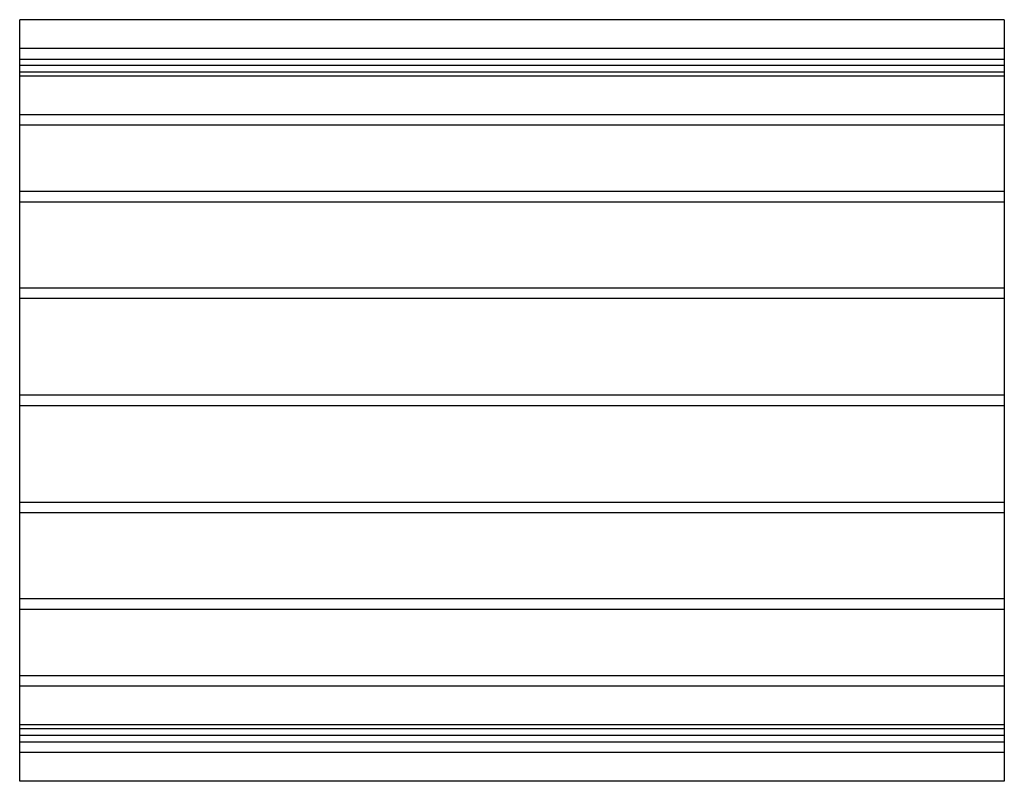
# Model space of a CAD drawing. Header units: millimetres. Extents: x -938 to 938, y -725 to 725.
import ezdxf

# ---------------------------------------------------------------- set-up
doc = ezdxf.new("R2010")
doc.units = ezdxf.units.MM
doc.layers.add('HIDDEN', color=7, linetype='Continuous')
doc.layers.add('THICK', color=7, linetype='Continuous')

msp = doc.modelspace()

# ---------------------------------------------------------------- linework, layer by layer
at = {"layer": 'HIDDEN'}
for p, q in [((937.5, 670), (-937.5, 670)), ((-937.5, 650), (937.5, 650)), ((937.5, 637.7), (-937.5, 637.7)), ((937.5, 637.7), (-937.5, 637.7)), ((937.5, 625), (-937.5, 625)), ((937.5, 617.7), (-937.5, 617.7)), ((937.5, 617.7), (-937.5, 617.7)), ((937.5, 544), (-937.5, 544)), ((937.5, 544), (-937.5, 544)), ((937.5, 524), (-937.5, 524)), ((937.5, 524), (-937.5, 524)), ((937.5, 397.9), (-937.5, 397.9)), ((937.5, 397.9), (-937.5, 397.9)), ((937.5, 377.9), (-937.5, 377.9)), ((937.5, 377.9), (-937.5, 377.9)), ((937.5, 214), (-937.5, 214)), ((937.5, 214), (-937.5, 214)), ((937.5, 194), (-937.5, 194)), ((937.5, 194), (-937.5, 194)), ((937.5, 10), (-937.5, 10)), ((937.5, 10), (-937.5, 10)), ((937.5, -10), (-937.5, -10)), ((937.5, -10), (-937.5, -10)), ((937.5, -194), (-937.5, -194)), ((937.5, -194), (-937.5, -194)), ((937.5, -214), (-937.5, -214)), ((937.5, -214), (-937.5, -214)), ((937.5, -377.9), (-937.5, -377.9)), ((937.5, -377.9), (-937.5, -377.9)), ((937.5, -397.9), (-937.5, -397.9)), ((937.5, -397.9), (-937.5, -397.9)), ((937.5, -524), (-937.5, -524)), ((937.5, -524), (-937.5, -524)), ((937.5, -544), (-937.5, -544)), ((937.5, -544), (-937.5, -544)), ((937.5, -617.7), (-937.5, -617.7)), ((937.5, -617.7), (-937.5, -617.7)), ((937.5, -625), (-937.5, -625)), ((937.5, -637.7), (-937.5, -637.7)), ((937.5, -637.7), (-937.5, -637.7)), ((-937.5, -650), (937.5, -650)), ((937.5, -670), (-937.5, -670))]:
    msp.add_line(p, q, dxfattribs=at)
at = {"layer": 'THICK'}
for p, q in [((-937.5, 0), (-937.5, 725)), ((937.5, 725), (-937.5, 725)), ((937.5, 725), (937.5, 0)), ((937.5, 0), (937.5, -725)), ((-937.5, -725), (-937.5, 0)), ((937.5, -725), (-937.5, -725))]:
    msp.add_line(p, q, dxfattribs=at)

doc.saveas('drawing.dxf')
